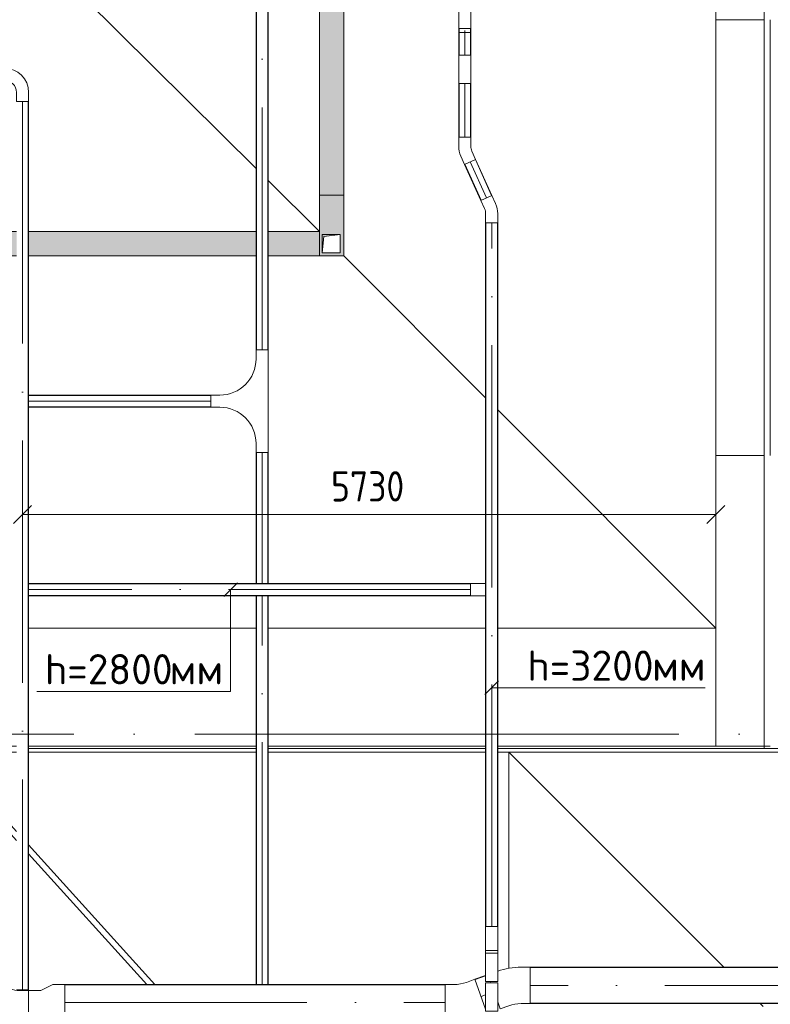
# Model space of a CAD drawing. Header units: millimetres. Extents: x -32229 to 192519, y -13689 to 125138.
# Tile 55 of 183: x 5932 to 12135, y 73219 to 81350. Entities that reach past the tile are written whole.
import ezdxf

# ---------------------------------------------------------------- set-up
doc = ezdxf.new("R2010")
doc.units = ezdxf.units.MM
doc.linetypes.add('ADSK_Линия сетки', pattern=[5000, 4000, -500, 0, -500])
doc.linetypes.add('ADSK_Осевая', pattern=[2800, 2000, -400, 0, -400])
for name, color, linetype, lineweight in [('A-____-____-DIMS', 7, 'Continuous', 9), ('A-____-____-DIMS-200', 7, 'Continuous', 9), ('A-FLOR-____-OTLN', 7, 'Continuous', 18), ('A-GENM-____-OTLN', 7, 'Continuous', 18), ('E-CABL-TRAY-CNTR', 7, 'ADSK_Осевая', 18), ('E-CABL-TRAY-OTLN', 7, 'Continuous', 18), ('G-____-____-TEXT', 7, 'Continuous', 9), ('M-EQPM-____-OTLN', 7, 'Continuous', 18), ('S-COLS-____-MCUT', 7, 'Continuous', 40), ('S-GRID-____-OTLN', 7, 'Continuous', 9)]:
    doc.layers.add(name, color=color, linetype=linetype, lineweight=lineweight)
doc.layers.add('A-DETL-____-OTLN', color=7, linetype='Continuous', lineweight=9, true_color=0x00a600)
doc.styles.add('GOST Common_4', font='GOST_Common.ttf', dxfattribs={"width": 0.9, "height": 250})
doc.styles.add('ISOCPEUR', font='isocpeur.ttf', dxfattribs={"height": 250})
doc.dimstyles.new('ГОСТ_2_5_мм2', dxfattribs={"dimscale": 304.8, "dimtxt": 251.428749, "dimasz": 0.492126, "dimexe": 0.492126, "dimexo": 0.656168, "dimgap": 0.098425, "dimtad": 1, "dimdec": 0, "dimdsep": 46, "dimtxsty": 'GOST Common_4', "dimblk1": 'OBLIQUE', "dimblk2": 'OBLIQUE', "dimsah": 1, "dimcen": 0.09, "dimazin": 2, "dimtfac": 1, "dimtdec": 4, "dimtix": 1, "dimtmove": 0, "dimatfit": 3, "dimfxl": 1, "dimtvp": 1, "dimtolj": 1, "dimtzin": 0, "dimarcsym": 2})

# ---------------------------------------------------------------- blocks, each defined once
blk = doc.blocks.new('АР_Лоток - 200х100h_ЛВ1-7189388--01 ЭЛ')
at = {"layer": 'M-EQPM-____-OTLN', "lineweight": 13, "true_color": 0xf3f3f3}
h = blk.add_hatch(color=7, dxfattribs=at)
h.paths.add_polyline_path([(0, -100), (3040.3, -100), (3040.3, 100), (0, 100)])
h.paths.add_polyline_path([(5545, -100), (5545, 100), (5120, 100), (5120, -100)])
h.paths.add_polyline_path([(3140.3, -100), (5020, -100), (5020, 100), (3140.3, 100)])
at = {"layer": 'M-EQPM-____-OTLN', "color": 253, "lineweight": 13, "true_color": 0xaaaaaa}
for p, q in [((3040.3, 100), (0, 100)), ((0, 100), (0, -100)), ((5020, 100), (3140.3, 100)), ((5545, 100), (5120, 100)), ((5545, -100), (5545, 100)), ((0, -100), (3040.3, -100)), ((3140.3, -100), (5020, -100)), ((5120, -100), (5545, -100))]:
    blk.add_line(p, q, dxfattribs=at)
blk = doc.blocks.new('АР_Лоток - 200х100h_ЛВ1-7189403--01 ЭЛ')
at = {"layer": 'M-EQPM-____-OTLN', "lineweight": 13, "true_color": 0xf3f3f3}
blk.add_hatch(color=7, dxfattribs=at).paths.add_polyline_path([(11175, 26.6), (11175, 100), (0, 100), (0.8, -100), (11175, -100)])
at = {"layer": 'M-EQPM-____-OTLN', "color": 253, "lineweight": 13, "true_color": 0xaaaaaa}
blk.add_line((11175, -100), (11175, 100), dxfattribs=at)
blk = doc.blocks.new('АР_Канал вертикальный прямоугольный - ВК-5403405--01 ЭЛ')
at = {"layer": 'M-EQPM-____-OTLN', "lineweight": 13, "true_color": 0xe2e2e2}
blk.add_hatch(color=254, dxfattribs=at).paths.add_polyline_path([(-75, -75), (-60, 60), (75, 75), (-75, 75)])
at = {"layer": 'M-EQPM-____-OTLN', "color": 253, "lineweight": 13, "true_color": 0xaaaaaa}
for p, q in [((75, 75), (-75, 75)), ((-75, 75), (-75, -75)), ((75, 75), (-75, 75)), ((-75, 75), (-75, -75)), ((-75, -75), (-75, 75)), ((-75, 75), (75, 75)), ((-75, -75), (-60, 60)), ((-75, -75), (-60, 60)), ((-60, 60), (75, 75)), ((-60, 60), (75, 75)), ((75, -75), (75, 75)), ((75, 75), (75, -75)), ((-75, -75), (75, -75)), ((75, -75), (-75, -75))]:
    blk.add_line(p, q, dxfattribs=at)
blk = doc.blocks.new('АР_Лоток - 200х100h-V202--01 ЭЛ')
at = {"layer": 'M-EQPM-____-OTLN', "lineweight": 13, "true_color": 0xf3f3f3}
h = blk.add_hatch(color=7, dxfattribs=at)
h.paths.add_polyline_path([(500, 57.7), (500, 100), (0, 100), (0, -100), (500, -100), (500, 26.6)])
h.paths.add_polyline_path([(475, -65), (475, -80), (325, -80), (325, 70), (475, 70), (475, 26.6)])
at = {"layer": 'M-EQPM-____-OTLN', "color": 253, "lineweight": 13, "true_color": 0xaaaaaa}
blk.add_line((0, 100), (0, -100), dxfattribs=at)
blk = doc.blocks.new('АР-Заполнение деф_ шва - Д_ш_-4313385--01 ЭЛ')
at = {"layer": 'A-GENM-____-OTLN', "color": 253, "lineweight": 13, "true_color": 0xaaaaaa}
for p, q in [((75, 25), (670.3, 25)), ((770.3, 25), (2650, 25)), ((2750, 25), (4547.3, 25)), ((4647.3, 25), (6450, 25)), ((0, -25), (670.3, -25)), ((770.3, -25), (2650, -25)), ((2750, -25), (4547.3, -25)), ((4647.3, -25), (6450, -25))]:
    blk.add_line(p, q, dxfattribs=at)
blk = doc.blocks.new('АР-Заполнение деф_ шва - Д_ш_-4331501--01 ЭЛ')
at = {"layer": 'A-GENM-____-OTLN', "color": 253, "lineweight": 13, "true_color": 0xaaaaaa}
for p, q in [((0, 25), (3600, 25)), ((0, -25), (3600, -25))]:
    blk.add_line(p, q, dxfattribs=at)
blk = doc.blocks.new('АР-Заполнение деф_ шва - Д_ш_-4332520--01 ЭЛ')
at = {"layer": 'A-GENM-____-OTLN', "color": 253, "lineweight": 13, "true_color": 0xaaaaaa}
for p, q in [((0, 25), (870.5, 25)), ((1019.5, 25), (2575, 25)), ((2979.6, 25), (3007.2, 25)), ((3142, 25), (3821.3, 25)), ((3970.3, 25), (6930.8, 25)), ((0, -25), (925.7, -25)), ((1074.8, -25), (2529.8, -25)), ((2934.3, -25), (2962, -25)), ((3096.8, -25), (3876.5, -25)), ((4025.6, -25), (6930.8, -25))]:
    blk.add_line(p, q, dxfattribs=at)
blk = doc.blocks.new('АР-Заполнение деф_ шва - Д_ш__Пристенный-V222--01 ЭЛ')
at = {"layer": 'A-GENM-____-OTLN', "color": 253, "lineweight": 13, "true_color": 0xaaaaaa}
for p, q in [((400, 25), (450, 25)), ((0, -25), (850, -25))]:
    blk.add_line(p, q, dxfattribs=at)
blk = doc.blocks.new('Наметкина 10_РД_АР_П_отсоединено_rvt-1--01 ЭЛ')
at = {"layer": 'A-FLOR-____-OTLN', "color": 253, "lineweight": 13, "true_color": 0xaaaaaa}
for p, q in [((8410.3, 79600), (8410.3, 91074.2)), ((8610.3, 91075), (8610.3, 79600)), ((5310.3, 82675), (7885.3, 80120.1)), ((11685.3, 81350), (11685.3, 77750)), ((11685.3, 81350), (11685.3, 77750)), ((12085.3, 77750), (12085.3, 81350)), ((12135.3, 81350), (12135.3, 77750)), ((7985.3, 80020.9), (8409.5, 79600)), ((8610.3, 79600), (8610.3, 79400)), ((8610.3, 79400), (8410.3, 79400)), ((9782.6, 78227.7), (8610.3, 79400)), ((11685.3, 76325), (9882.6, 78127.7)), ((7885.3, 76325), (6005.6, 76325)), ((7885.3, 76325), (6005.6, 76325)), ((9782.6, 76325), (7985.3, 76325)), ((9782.6, 76325), (7985.3, 76325)), ((11685.3, 76325), (9882.6, 76325)), ((11685.3, 76325), (9882.6, 76325)), ((6005.6, 75350), (7885.3, 75350)), ((7885.3, 75330), (6005.6, 75330)), ((7885.3, 75300), (6005.6, 75300)), ((7985.3, 75350), (9782.6, 75350)), ((9782.6, 75330), (7985.3, 75330)), ((9782.6, 75300), (7985.3, 75300)), ((9882.6, 75350), (11685.3, 75350)), ((15835.1, 75330), (9882.6, 75330)), ((9975.3, 75300), (9882.6, 75300)), ((9975.3, 73515.3), (9975.3, 75300)), ((11750.6, 73524.7), (9975.3, 75300)), ((9975.3, 75300), (15835.1, 75300)), ((9975.3, 73515.3), (9975.3, 75300)), ((12085.3, 75330), (12085.3, 75350)), ((6005.6, 74536), (7049.1, 73382.5)), ((6981.7, 73382.5), (6005.6, 74461.4)), ((12075.5, 73199.8), (12050.6, 73224.7))]:
    blk.add_line(p, q, dxfattribs=at)
at = {"layer": 'S-COLS-____-MCUT', "color": 253, "lineweight": 15, "true_color": 0xaaaaaa}
for p, q in [((11685.3, 83750), (11685.3, 81350)), ((12085.3, 81350), (12085.3, 83750)), ((11685.3, 81350), (12085.3, 81350)), ((11685.3, 77750), (11685.3, 75350)), ((12085.3, 77750), (11685.3, 77750)), ((12085.3, 75350), (12085.3, 77750)), ((11685.3, 75350), (12085.3, 75350))]:
    blk.add_line(p, q, dxfattribs=at)
at = {"layer": 'A-GENM-____-OTLN', "color": 253, "lineweight": 13, "true_color": 0xaaaaaa}
for name, p, rotation in [('АР-Заполнение деф_ шва - Д_ш_-4331501--01 ЭЛ', (12110.3, 81350), 270), ('АР-Заполнение деф_ шва - Д_ш_-4332520--01 ЭЛ', (5303, 75275.2), 312.1379598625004)]:
    blk.add_blockref(name, p, dxfattribs=dict(at, rotation=rotation))
for name, p in [('АР-Заполнение деф_ шва - Д_ш_-4313385--01 ЭЛ', (5235.3, 75325)), ('АР-Заполнение деф_ шва - Д_ш__Пристенный-V222--01 ЭЛ', (11685.3, 75325))]:
    blk.add_blockref(name, p, dxfattribs=at)
at = {"layer": 'M-EQPM-____-OTLN', "color": 253, "lineweight": 13, "true_color": 0xaaaaaa, "rotation": 270}
for name, p in [('АР_Лоток - 200х100h_ЛВ1-7189403--01 ЭЛ', (8510.3, 91075)), ('АР_Лоток - 200х100h-V202--01 ЭЛ', (8510.3, 79900))]:
    blk.add_blockref(name, p, dxfattribs=at)
at = {"layer": 'M-EQPM-____-OTLN', "color": 253, "lineweight": 13, "true_color": 0xaaaaaa}
for name, p in [('АР_Лоток - 200х100h_ЛВ1-7189388--01 ЭЛ', (2865.3, 79500)), ('АР_Канал вертикальный прямоугольный - ВК-5403405--01 ЭЛ', (8505.3, 79500))]:
    blk.add_blockref(name, p, dxfattribs=at)
blk = doc.blocks.new('M_Горизонтальный тройник для канального - Радиус 300 мм-1473419--01 ЭЛ')
at = {"layer": 'E-CABL-TRAY-OTLN', "color": 150, "true_color": 0x0080ff}
for p, q in [((425, 50), (-425, 50)), ((-425, 50), (-425, -50)), ((425, -50), (425, 50)), ((-425, -50), (-350, -50)), ((350, -50), (425, -50)), ((-50, -350), (-50, -425)), ((50, -425), (50, -350)), ((-50, -425), (50, -425))]:
    blk.add_line(p, q, dxfattribs=at)
for centre, start, end in [((-350, -350), 0, 90), ((350, -350), 90, 180)]:
    blk.add_arc(centre, 300, start, end, dxfattribs=at)
blk = doc.blocks.new('M_Вертикальный внутренний изгиб-колено для канального - Стандартное-V285--01 ЭЛ')
at = {"layer": 'E-CABL-TRAY-OTLN', "color": 94, "true_color": 0x009f00}
for p, q in [((98802.8, 57579.7), (98802.8, 57679.7)), ((98877.8, 57679.7), (98802.8, 57679.7)), ((98877.8, 57679.7), (98948.5, 57679.7)), ((98948.5, 57679.7), (99001.5, 57679.7)), ((99001.5, 57679.7), (99001.5, 57579.7)), ((98802.8, 57579.7), (98877.8, 57579.7)), ((98948.5, 57579.7), (98877.8, 57579.7)), ((99001.5, 57579.7), (98948.5, 57579.7))]:
    blk.add_line(p, q, dxfattribs=at)
blk = doc.blocks.new('M_Вертикальный наружный изгиб-колено для канального - Стандартное-V283--01 ЭЛ')
at = {"layer": 'E-CABL-TRAY-OTLN', "color": 94, "true_color": 0x009f00}
for p, q in [((85815.4, 38144.9), (85815.4, 38219.9)), ((85815.4, 38219.9), (85915.4, 38219.9)), ((85915.4, 38219.9), (85915.4, 38144.9)), ((85815.4, 38038.9), (85815.4, 38144.9)), ((85915.4, 38144.9), (85915.4, 38038.9)), ((85815.4, 38038.9), (85815.4, 37985.8)), ((85915.4, 37985.8), (85815.4, 37985.8)), ((85915.4, 38038.9), (85915.4, 37985.8))]:
    blk.add_line(p, q, dxfattribs=at)
blk = doc.blocks.new('M_Горизонтальный изгиб-колено для канального - Стандартное-2409845--01 ЭЛ')
at = {"layer": 'E-CABL-TRAY-OTLN', "color": 94, "true_color": 0x009f00}
for p, q in [((77.2, 89.6), (8.8, 58.8)), ((118.3, -1.5), (77.2, 89.6)), ((-107.2, -50), (-107.2, 50)), ((-107.2, 50), (-32.2, 50)), ((-32.2, -50), (-107.2, -50)), ((49.9, -32.3), (118.3, -1.5))]:
    blk.add_line(p, q, dxfattribs=at)
for radius in [100, 200]:
    blk.add_arc((-32.2, 150), radius, 270, 294.25641, dxfattribs=at)
blk = doc.blocks.new('M_Вертикальный внутренний изгиб-колено для канального - Стандартное-V290--01 ЭЛ')
at = {"layer": 'E-CABL-TRAY-OTLN', "color": 94, "true_color": 0x009f00}
for p, q in [((9782.6, 73785.8), (9782.6, 73860.8)), ((9782.6, 73860.8), (9882.6, 73860.8)), ((9882.6, 73860.8), (9882.6, 73785.8)), ((9782.6, 73715.1), (9782.6, 73785.8)), ((9882.6, 73785.8), (9882.6, 73715.1)), ((9782.6, 73715.1), (9782.6, 73662.1)), ((9882.6, 73662.1), (9882.6, 73715.1)), ((9882.6, 73662.1), (9782.6, 73662.1)), ((9782.6, 73662.1), (9782.6, 73641.4)), ((9882.6, 73641.4), (9882.6, 73662.1))]:
    blk.add_line(p, q, dxfattribs=at)
blk = doc.blocks.new('M_Вертикальный внутренний изгиб-колено для канального - Стандартное-V291--01 ЭЛ')
at = {"layer": 'E-CABL-TRAY-OTLN', "color": 94, "true_color": 0x009f00}
for p, q in [((9782.6, 73395.3), (9882.6, 73395.3)), ((9782.6, 73320.3), (9782.6, 73395.3)), ((9882.6, 73320.3), (9882.6, 73395.3)), ((9782.6, 73214.2), (9782.6, 73320.3)), ((9882.6, 73320.3), (9882.6, 73214.2)), ((9782.6, 73161.2), (9782.6, 73214.2)), ((9882.6, 73214.2), (9882.6, 73161.2)), ((9882.6, 73161.2), (9782.6, 73161.2))]:
    blk.add_line(p, q, dxfattribs=at)
blk = doc.blocks.new('M_Горизонтальный изгиб-колено для канального - Стандартное-V308--01 ЭЛ')
at = {"layer": 'E-CABL-TRAY-OTLN', "color": 1, "true_color": 0xff0000}
for p, q in [((70.2, 211.6), (17.2, 158.6)), ((211.6, 70.2), (70.2, 211.6)), ((-199.3, -100), (-199.3, 100)), ((-199.3, 100), (-124.3, 100)), ((158.6, 17.2), (209.5, 68.1)), ((-124.3, -100), (-199.3, -100))]:
    blk.add_line(p, q, dxfattribs=at)
for radius, start, end in [(200, 270, 315), (400, 311.71446, 315), (400, 270, 311.34913)]:
    blk.add_arc((-124.3, 300), radius, start, end, dxfattribs=at)
blk = doc.blocks.new('M_Переходный патрубок для канального - Стандартное-2444469--01 ЭЛ')
at = {"layer": 'E-CABL-TRAY-OTLN', "color": 1, "true_color": 0xff0000}
for p, q in [((0, -100), (0, 100)), ((0, 100), (100, 100)), ((200, 150), (100, 100)), ((300, 150), (200, 150)), ((300, -150), (300, 150)), ((100, -100), (0, -100)), ((100, -100), (200, -150)), ((200, -150), (300, -150))]:
    blk.add_line(p, q, dxfattribs=at)
blk = doc.blocks.new('M_Горизонтальный изгиб-колено для канального - Стандартное-2445124--01 ЭЛ')
at = {"layer": 'E-CABL-TRAY-OTLN', "color": 1, "true_color": 0xff0000}
for p, q in [((93.6, 193), (23, 167.6)), ((181.9, -52.9), (93.6, 193)), ((-153.3, -150), (-153.3, 150)), ((-153.3, 150), (-78.3, 150)), ((-78.3, -150), (-153.3, -150)), ((124.4, -114.7), (181.9, -94.1))]:
    blk.add_line(p, q, dxfattribs=at)
for radius in [300, 600]:
    blk.add_arc((-78.3, 450), radius, 270, 289.74459, dxfattribs=at)
blk = doc.blocks.new('M_Горизонтальный изгиб-колено для канального - Стандартное-V309--01 ЭЛ')
at = {"layer": 'E-CABL-TRAY-OTLN', "color": 1, "true_color": 0xff0000}
for p, q in [((93.6, 193), (23, 167.6)), ((114.1, 135.9), (93.6, 193)), ((-153.3, -150), (-153.3, 150)), ((-153.3, 150), (-78.3, 150)), ((174.6, -32.6), (170.3, -20.6)), ((-78.3, -150), (-153.3, -150))]:
    blk.add_line(p, q, dxfattribs=at)
for radius, end in [(300, 289.74459), (600, 288.72129)]:
    blk.add_arc((-78.3, 450), radius, 270, end, dxfattribs=at)
blk = doc.blocks.new('M_Горизонтальный изгиб-колено для канального - Стандартное-V296--01 ЭЛ')
at = {"layer": 'E-CABL-TRAY-OTLN', "color": 1, "true_color": 0xff0000}
for p, q in [((50, 225), (-50, 225)), ((-50, 225), (-50, 150)), ((50, 150), (50, 225)), ((-225, -50), (-225, 50)), ((-225, 50), (-150, 50)), ((-150, -50), (-225, -50))]:
    blk.add_line(p, q, dxfattribs=at)
for radius, end in [(200, 360), (100, 0)]:
    blk.add_arc((-150, 150), radius, 270, end, dxfattribs=at)
blk = doc.blocks.new('M_Вертикальный внутренний изгиб-колено для канального - Стандартное-V317--01 ЭЛ')
at = {"layer": 'E-CABL-TRAY-OTLN', "color": 94, "true_color": 0x009f00}
for p, q in [((9657.8, 76593.3), (9657.8, 76693.3)), ((9657.8, 76693.3), (9732.8, 76693.3)), ((9732.8, 76693.3), (9783.1, 76693.3)), ((9882.8, 76593.3), (9882.8, 76693.3)), ((9732.8, 76593.3), (9657.8, 76593.3)), ((9783.1, 76593.3), (9732.8, 76593.3))]:
    blk.add_line(p, q, dxfattribs=at)
blk = doc.blocks.new('DIMBLOCK138--01 ЭЛ')
at = {"layer": 'A-____-____-DIMS-200'}
for p, q in [((5955.6, 77170.2), (5955.6, 77414.2)), ((11685.3, 77170.2), (11685.3, 77414.2)), ((5955.6, 77264.2), (6030.6, 77339.2)), ((11685.3, 77264.2), (11760.3, 77339.2)), ((5955.6, 77264.2), (5880.6, 77189.2)), ((5955.6, 77264.2), (11685.3, 77264.2)), ((5955.6, 77264.2), (5955.6, 77170.2)), ((11685.3, 77264.2), (11610.3, 77189.2)), ((11685.3, 77264.2), (11685.3, 77170.2))]:
    blk.add_line(p, q, dxfattribs=at)
at = {"layer": 'A-____-____-DIMS-200', "color": 0, "insert": (8505.1, 77620.9), "char_height": 250, "width": 756.843, "attachment_point": 1, "line_spacing_factor": 1.022761, "style": 'GOST Common_4'}
blk.add_mtext('5730', dxfattribs=at)
blk = doc.blocks.new('_Oblique')
at = {"color": 0, "linetype": 'ByBlock', "lineweight": -2}
blk.add_line((-0.5, -0.5), (0.5, 0.5), dxfattribs=at)

msp = doc.modelspace()

# ---------------------------------------------------------------- linework, layer by layer
at = {"layer": 'A-DETL-____-OTLN', "color": 116, "true_color": 0x008040}
for p, q in [((7618.1, 76586.7), (7731.2, 76699.9)), ((7674.6, 76643.3), (7674.6, 75803.3)), ((9775.4, 75776.4), (9888.5, 75889.6)), ((6074.6, 75803.3), (7674.6, 75803.3)), ((11596.9, 75833), (9831.9, 75833))]:
    msp.add_line(p, q, dxfattribs=at)
at = {"layer": 'E-CABL-TRAY-CNTR', "color": 150, "true_color": 0x0080ff}
for p, q in [((7935.3, 78624.7), (7935.3, 96049.9)), ((7935.3, 76693.3), (7935.3, 77774.7)), ((7935.3, 73382.5), (7935.3, 76593.3))]:
    msp.add_line(p, q, dxfattribs=at)
at = {"layer": 'E-CABL-TRAY-CNTR', "color": 94, "true_color": 0x009f00}
for p, q in [((9610.6, 81259.5), (9610.6, 81056.4)), ((9610.6, 80822.3), (9610.6, 80380.8)), ((9654.6, 80175.8), (9788.5, 79878.6)), ((9832.6, 73860.8), (9832.6, 79673.6)), ((9657.8, 76643.3), (6005.6, 76643.3))]:
    msp.add_line(p, q, dxfattribs=at)
at = {"layer": 'E-CABL-TRAY-CNTR', "color": 1, "true_color": 0xff0000}
for p, q in [((5955.6, 80674.5), (5955.6, 73337.8)), ((16064.5, 73374.7), (10150, 73374.7)), ((9745, 73284.3), (9782.6, 73297.8)), ((6305.9, 73232.5), (9447.4, 73232.5))]:
    msp.add_line(p, q, dxfattribs=at)
at = {"layer": 'E-CABL-TRAY-CNTR', "color": 5, "true_color": 0x0000ff}
msp.add_line((7510.3, 78199.7), (6005.6, 78199.7), dxfattribs=at)
at = {"layer": 'E-CABL-TRAY-OTLN', "color": 150, "true_color": 0x0080ff}
for p, q in [((7885.3, 78624.7), (7885.3, 96049.9)), ((7887.8, 78624.7), (7887.8, 96049.9)), ((7982.8, 78624.7), (7982.8, 96049.9)), ((7985.3, 78624.7), (7985.3, 96049.9)), ((7887.8, 78624.7), (7885.3, 78624.7)), ((7985.3, 78624.7), (7982.8, 78624.7)), ((7885.3, 77774.7), (7887.8, 77774.7)), ((7885.3, 76693.3), (7885.3, 77774.7)), ((7887.8, 76693.3), (7887.8, 77774.7)), ((7982.8, 77774.7), (7985.3, 77774.7)), ((7982.8, 76693.3), (7982.8, 77774.7)), ((7985.3, 76693.3), (7985.3, 77774.7)), ((7885.3, 73382.5), (7885.3, 76593.3)), ((7887.8, 73382.5), (7887.8, 76593.3)), ((7982.8, 73382.5), (7982.8, 76593.3)), ((7985.3, 73382.5), (7985.3, 76593.3))]:
    msp.add_line(p, q, dxfattribs=at)
at = {"layer": 'E-CABL-TRAY-OTLN', "color": 94, "true_color": 0x009f00}
for p, q in [((9560.6, 81277.1), (9563.1, 81277.1)), ((9560.6, 81277.1), (9560.6, 81056.4)), ((9563.1, 81277.1), (9563.1, 81056.4)), ((9563.1, 81243.6), (9658, 81243.6)), ((9658, 81277.1), (9660.6, 81277.1)), ((9658, 81277.1), (9658, 81056.4)), ((9660.6, 81277.1), (9660.6, 81056.4)), ((9563.1, 81056.4), (9560.6, 81056.4)), ((9660.6, 81056.4), (9658, 81056.4)), ((9560.6, 80822.3), (9563.1, 80822.3)), ((9560.6, 80822.3), (9560.6, 80380.8)), ((9563.1, 80822.3), (9563.1, 80380.8)), ((9658, 80822.3), (9660.6, 80822.3)), ((9658, 80822.3), (9658, 80380.8)), ((9660.6, 80822.3), (9660.6, 80380.8)), ((9563.1, 80380.8), (9560.6, 80380.8)), ((9660.6, 80380.8), (9658, 80380.8)), ((9697.9, 80195.3), (9700.2, 80196.3)), ((9697.9, 80195.3), (9831.8, 79898.1)), ((9700.2, 80196.3), (9834.1, 79899.2)), ((9609, 80155.2), (9611.3, 80156.3)), ((9609, 80155.2), (9742.9, 79858.1)), ((9611.3, 80156.3), (9745.2, 79859.1)), ((9745.2, 79859.1), (9742.9, 79858.1)), ((9834.1, 79899.2), (9831.8, 79898.1)), ((9782.6, 79673.6), (9785.1, 79673.6)), ((9782.6, 73860.8), (9782.6, 79673.6)), ((9785.1, 73860.8), (9785.1, 79673.6)), ((9880, 79673.6), (9882.6, 79673.6)), ((9880, 73860.8), (9880, 79673.6)), ((9882.6, 73860.8), (9882.6, 79673.6)), ((9657.8, 76693.3), (6005.6, 76693.3)), ((9657.8, 76690.8), (6005.6, 76690.8)), ((9657.8, 76693.3), (9657.8, 76690.8)), ((9657.8, 76595.9), (6005.6, 76595.9)), ((9657.8, 76593.3), (6005.6, 76593.3)), ((9657.8, 76595.9), (9657.8, 76593.3)), ((9785.1, 73860.8), (9782.6, 73860.8)), ((9882.6, 73860.8), (9880, 73860.8))]:
    msp.add_line(p, q, dxfattribs=at)
at = {"layer": 'E-CABL-TRAY-OTLN', "color": 1, "true_color": 0xff0000}
for p, q in [((6003, 80674.5), (6005.6, 80674.5)), ((6003, 80674.5), (6003, 73337.8)), ((6005.6, 80674.5), (6005.6, 73337.8)), ((10150, 73522.1), (10150, 73524.7)), ((16064.5, 73524.7), (10150, 73524.7)), ((16064.5, 73522.1), (10150, 73522.1)), ((9694.3, 73425.5), (9782.6, 73457.2)), ((9695.2, 73423.1), (9782.6, 73454.5)), ((6305.9, 73380), (6305.9, 73382.5)), ((6305.9, 73382.5), (9447.4, 73382.5)), ((6305.9, 73380), (9447.4, 73380)), ((9447.4, 73382.5), (9447.4, 73380)), ((9695.2, 73423.1), (9694.3, 73425.5)), ((6005.6, 73337.8), (5905.6, 73337.8)), ((10150, 73224.7), (10150, 73227.2)), ((16064.5, 73227.2), (10150, 73227.2)), ((16064.5, 73224.7), (10150, 73224.7))]:
    msp.add_line(p, q, dxfattribs=at)
at = {"layer": 'E-CABL-TRAY-OTLN', "color": 5, "true_color": 0x0000ff}
for p, q in [((7510.3, 78249.7), (6005.6, 78249.7)), ((7510.3, 78247.2), (6005.6, 78247.2)), ((7510.3, 78249.7), (7510.3, 78247.2)), ((7510.3, 78152.3), (6005.6, 78152.3)), ((7510.3, 78149.7), (6005.6, 78149.7)), ((7510.3, 78152.3), (7510.3, 78149.7))]:
    msp.add_line(p, q, dxfattribs=at)
at = {"layer": 'S-GRID-____-OTLN', "color": 253, "linetype": 'ADSK_Линия сетки', "true_color": 0xaaaaaa}
msp.add_line((131381.2, 75450), (-30593.4, 75450), dxfattribs=at)

# ---------------------------------------------------------------- block references
at = {"lineweight": 5}
msp.add_blockref('Наметкина 10_РД_АР_П_отсоединено_rvt-1--01 ЭЛ', (0, 0), dxfattribs=at)
at = {"layer": 'E-CABL-TRAY-OTLN', "color": 94, "true_color": 0x009f00}
for name, p, rotation in [('M_Вертикальный внутренний изгиб-колено для канального - Стандартное-V285--01 ЭЛ', (-48019.2, 180278.7), 270), ('M_Вертикальный наружный изгиб-колено для канального - Стандартное-V283--01 ЭЛ', (95476, 119042.3), 180), ('M_Горизонтальный изгиб-колено для канального - Стандартное-2409845--01 ЭЛ', (9610.6, 80273.5), 270), ('M_Горизонтальный изгиб-колено для канального - Стандартное-2409845--01 ЭЛ', (9832.6, 79780.9), 90), ('M_Вертикальный наружный изгиб-колено для канального - Стандартное-V283--01 ЭЛ', (95698, 111627.2), 180)]:
    msp.add_blockref(name, p, dxfattribs=dict(at, rotation=rotation))
at = {"layer": 'E-CABL-TRAY-OTLN', "color": 1, "true_color": 0xff0000}
for name, p, rotation in [('M_Горизонтальный изгиб-колено для канального - Стандартное-V296--01 ЭЛ', (5955.6, 80899.5), 90), ('M_Горизонтальный изгиб-колено для канального - Стандартное-V308--01 ЭЛ', (5806.7, 73232.5), 315.0000000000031), ('M_Горизонтальный изгиб-колено для канального - Стандартное-V309--01 ЭЛ', (9996.7, 73374.7), 180)]:
    msp.add_blockref(name, p, dxfattribs=dict(at, rotation=rotation))
at = {"layer": 'E-CABL-TRAY-OTLN', "color": 150, "true_color": 0x0080ff, "rotation": 270}
msp.add_blockref('M_Горизонтальный тройник для канального - Радиус 300 мм-1473419--01 ЭЛ', (7935.3, 78199.7), dxfattribs=at)
at = {"layer": 'E-CABL-TRAY-OTLN', "color": 94, "true_color": 0x009f00}
for name in ['M_Вертикальный внутренний изгиб-колено для канального - Стандартное-V317--01 ЭЛ', 'M_Вертикальный внутренний изгиб-колено для канального - Стандартное-V290--01 ЭЛ', 'M_Вертикальный внутренний изгиб-колено для канального - Стандартное-V291--01 ЭЛ']:
    msp.add_blockref(name, (0, 0), dxfattribs=at)
at = {"layer": 'E-CABL-TRAY-OTLN', "color": 1, "true_color": 0xff0000}
for name, p in [('M_Переходный патрубок для канального - Стандартное-2444469--01 ЭЛ', (6005.9, 73232.5)), ('M_Горизонтальный изгиб-колено для канального - Стандартное-2445124--01 ЭЛ', (9600.7, 73232.5))]:
    msp.add_blockref(name, p, dxfattribs=at)

# ---------------------------------------------------------------- texts
at = {"layer": 'G-____-____-TEXT', "color": 96, "true_color": 0x008000, "char_height": 250, "attachment_point": 1, "style": 'ISOCPEUR'}
for s, insert, width in [('h=2800', (6139.8, 76110.8), 1250.632), ('h=3200', (10127, 76140.5), 1250.632), ('мм', (7171.6, 76110.8), 481.012), ('мм', (11158.9, 76140.5), 481.012)]:
    msp.add_mtext(s, dxfattribs=dict(at, insert=insert, width=width))

# ---------------------------------------------------------------- dimensions: what is measured, and where the dimension line sits
at = {"layer": 'A-____-____-DIMS'}
dim = msp.add_linear_dim(base=(11685.3, 77264.2), p1=(5955.6, 77370.2), p2=(11685.3, 77370.2), dimstyle='ГОСТ_2_5_мм2', override={"dimpost": '<>', "dimfxl": 5729.742831}, dxfattribs=at)
dim.commit()
dim.dimension.update_dxf_attribs({"geometry": 'DIMBLOCK138--01 ЭЛ', "text_midpoint": (8820.4, 77419.2)})

doc.saveas('drawing.dxf')
